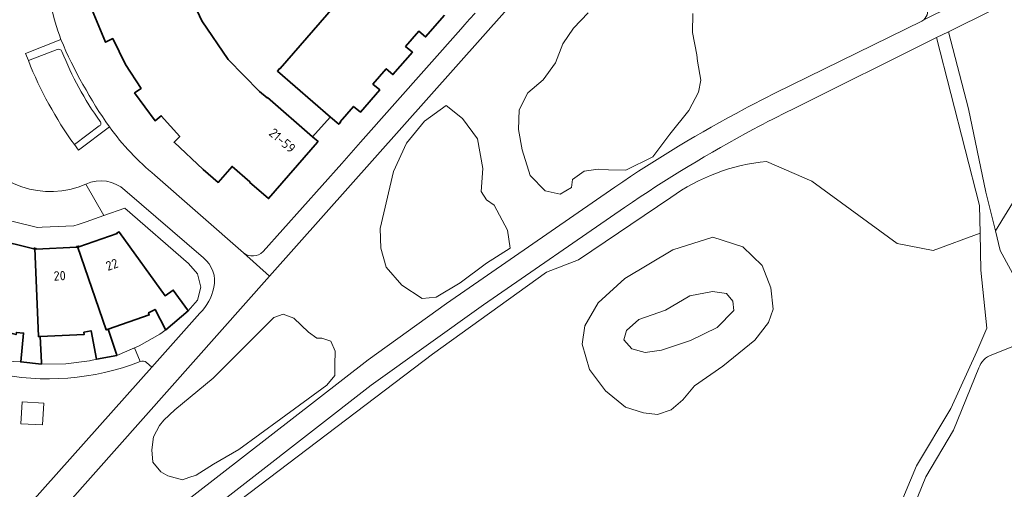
# Model space of a CAD drawing. Extents: x 152761 to 155748, y 459947 to 462743.
# Tile 104 of 256: x 154471 to 154614, y 460879 to 460947. Entities that reach past the tile are written whole.
import ezdxf
from ezdxf.enums import TextEntityAlignment as Align

# ---------------------------------------------------------------- set-up
doc = ezdxf.new("R2010")
doc.units = 0
doc.header["$LTSCALE"] = 0.75
for name, color, linetype, lineweight in [('B-RO-GR-BEPLANTING_CULTUUR_BOSPLANTSOEN-GV', 251, 'CONTINUOUS', 18), ('B-RO-GR-BOS_NAALD-GV', 251, 'CONTINUOUS', 13), ('B-RO-IE-TERREINAFSCHEIDING_KUNSTMATIG_HEKWERK-G', 251, 'IE-TERREINAFSCHEIDING-KUNSTMATIG', 18), ('B-RO-IE-TERREINAFSCHEIDING_KUNSTMATIG_MUUR-G', 251, 'IE-TERREINAFSCHEIDING-KUNSTMATIG-DICHT', 18), ('B-RO-OG-BEBOUWING-GV', 6, 'CONTINUOUS', 35), ('B-RO-OG-BEBOUWING-T18', 1, 'CONTINUOUS', 18), ('B-RO-OG-TERREIN_CULTUURSCHEIDING-GV', 251, 'CONTINUOUS', 18), ('B-RO-OG-WATER-GV', 251, 'CONTINUOUS', 18), ('B-RO-VH-VERHARDING_BETONSTRAATSTEEN-GV', 251, 'CONTINUOUS', 18), ('B-RO-VH-VERHARDING_FUNDERING_ZAND-GV', 251, 'CONTINUOUS', 18), ('B-RO-VH-VERHARDING_TEGEL-GV', 251, 'CONTINUOUS', 18)]:
    doc.layers.add(name, color=color, linetype=linetype, lineweight=lineweight)
doc.styles.add('NLCS-ISO-M200-T18', font='NLCS-ISO.ttf', dxfattribs={"height": 0.36})
doc.linetypes.add('IE-TERREINAFSCHEIDING-KUNSTMATIG', pattern='A,4,[82,NLCS.SHX,S=0.75,R=90,X=0,Y=0],4,-2', length=10)
doc.linetypes.add('IE-TERREINAFSCHEIDING-KUNSTMATIG-DICHT', pattern='A,8,-1,[82,NLCS.SHX,S=0.75,R=90,X=0,Y=0],-1', length=10)

msp = doc.modelspace()

# ---------------------------------------------------------------- linework, layer by layer
at = {"layer": 'B-RO-GR-BEPLANTING_CULTUUR_BOSPLANTSOEN-GV', "flags": 128}
msp.add_lwpolyline([(154553.427, 460948.094), (154551.31, 460945.872), (154549.775, 460943.596), (154548.677, 460940.817), (154546.924, 460938.375), (154544.693, 460936.517), (154543.419, 460934.022), (154543.313, 460931.208), (154543.844, 460928.236), (154545.012, 460924.519), (154547.19, 460922.29), (154549.367, 460921.812), (154551.013, 460922.768), (154551.173, 460923.936), (154552.819, 460925.157), (154554.89, 460925.422), (154556.377, 460925.369), (154558.889, 460925.317), (154562.766, 460927.228), (154565.262, 460930.52), (154567.971, 460933.917), (154569.404, 460936.572), (154569.723, 460938.324), (154569.245, 460941.084), (154569.15, 460942.009), (154568.515, 460945.237), (154568.568, 460947.989)], dxfattribs=at)
for points in [[(154532.872, 460934.663), (154529.736, 460932.416), (154527.123, 460929.229), (154525.241, 460925.102), (154523.307, 460916.847), (154523.412, 460914.026), (154524.196, 460911.257), (154526.443, 460908.645), (154529.37, 460906.711), (154531.409, 460906.92), (154534.911, 460909.01), (154538.726, 460911.831), (154542.123, 460914.026), (154541.758, 460916.638), (154539.824, 460920.243), (154538.726, 460921.027), (154537.942, 460922.228), (154538.151, 460925.52), (154537.419, 460929.856), (154535.224, 460932.782)], [(154580.182, 460905.161), (154579.876, 460908.254), (154578.61, 460911.509), (154575.788, 460914.211), (154571.482, 460915.582), (154565.662, 460913.763), (154558.749, 460909.619), (154554.851, 460906.08), (154552.937, 460902.777), (154552.572, 460900.125), (154553.603, 460896.433), (154555.919, 460893.346), (154558.803, 460891.004), (154561.449, 460890.191), (154563.472, 460889.945), (154565.436, 460890.615), (154567.1, 460892.051), (154568.83, 460894.077), (154572.921, 460896.936), (154577.564, 460900.706), (154579.518, 460903.27)], [(154558.601, 460900.732), (154558.962, 460902.081), (154560.769, 460903.708), (154564.622, 460905.038), (154568.154, 460907.132), (154571.401, 460907.723), (154573.442, 460907.427), (154574.362, 460906.341), (154574.492, 460904.965), (154572.08, 460902.514), (154568.224, 460900.664), (154564.038, 460899.234), (154561.675, 460898.923), (154559.719, 460899.445)], [(154494.69, 460880.488), (154495.634, 460880.822), (154496.668, 460881.155), (154499.203, 460882.755), (154502.838, 460884.856), (154508.941, 460889.29), (154515.583, 460894.2), (154516.751, 460895.6), (154516.751, 460897.134), (154516.784, 460899.101), (154516.184, 460900.568), (154514.883, 460901.001), (154514.149, 460901.001), (154512.915, 460901.834), (154510.814, 460903.868), (154509.28, 460904.468), (154507.936, 460903.966), (154499.126, 460895.19), (154493.589, 460890.623), (154491.988, 460889.089), (154491.355, 460888.356), (154490.488, 460886.722), (154490.254, 460884.822), (154490.421, 460883.055), (154491.588, 460881.621), (154492.589, 460881.054)]]:
    msp.add_lwpolyline(points, close=True, dxfattribs=at)
at = {"layer": 'B-RO-GR-BOS_NAALD-GV', "flags": 128}
for points in [[(154650.467, 460967.682), (154643.766, 460964.348), (154639.092, 460955.62), (154624.963, 460937.003), (154612.363, 460916.501), (154613.064, 460913.663), (154616.052, 460908.154), (154621.814, 460900.066), (154627.099, 460890.462), (154639, 460862.636), (154640.624, 460854.458)], [(154596.101, 460870.964), (154600.939, 460882.521), (154605.898, 460890.802), (154609.657, 460899.028), (154611.142, 460902.426), (154610.276, 460910.814), (154610.14, 460916.183), (154603.34, 460913.678), (154598.146, 460914.692), (154585.815, 460923.693), (154579.244, 460926.556)], [(154565.385, 460921.36), (154552.004, 460912.338), (154547.404, 460910.532), (154530.909, 460898.657), (154476.531, 460857.403)], [(154614.893, 460899.754), (154611.847, 460898.585)], [(154609.968, 460896.669), (154606.285, 460887.642), (154602.278, 460880.901), (154597.989, 460870.361), (154594.109, 460857.784), (154578.593, 460840.999), (154562.471, 460824.717), (154552.339, 460817.933), (154546.924, 460814.695), (154538.818, 460811.782), (154533.031, 460808.467), (154514.31, 460803.658), (154501.974, 460801.538), (154491.993, 460801.726), (154489.168, 460801.821), (154483.741, 460800.959), (154478.235, 460797.4)]]:
    msp.add_lwpolyline(points, dxfattribs=at)
at = {"layer": 'B-RO-GR-BOS_NAALD-GV'}
for points in [[(154579.244, 460926.556, 0.1323185), (154565.385, 460921.36)], [(154611.847, 460898.585, 0.2184477), (154609.968, 460896.669)]]:
    msp.add_lwpolyline(points, format="xyb", dxfattribs=at)
at = {"layer": 'B-RO-GR-BOS_NAALD-GV', "flags": 128}
msp.add_lwpolyline([(154580.182, 460905.161), (154579.518, 460903.27), (154577.564, 460900.706), (154572.921, 460896.936), (154568.83, 460894.077), (154567.1, 460892.051), (154565.436, 460890.615), (154563.472, 460889.945), (154561.449, 460890.191), (154558.803, 460891.004), (154555.919, 460893.346), (154553.603, 460896.433), (154552.572, 460900.125), (154552.937, 460902.777), (154554.851, 460906.08), (154558.749, 460909.619), (154565.662, 460913.763), (154571.482, 460915.582), (154575.788, 460914.211), (154578.61, 460911.509), (154579.876, 460908.254)], close=True, dxfattribs=at)
at = {"layer": 'B-RO-IE-TERREINAFSCHEIDING_KUNSTMATIG_HEKWERK-G', "flags": 128}
msp.add_lwpolyline([(154513.518, 460930.143), (154516.097, 460932.969)], dxfattribs=at)
at = {"layer": 'B-RO-IE-TERREINAFSCHEIDING_KUNSTMATIG_MUUR-G', "flags": 128}
for points in [[(154495.53, 460904.941), (154496.852, 460906.469), (154497.364, 460908.359), (154496.888, 460910.303), (154495.591, 460911.767), (154486.376, 460919.821), (154483.316, 460918.752)], [(154480.741, 460917.836), (154483.316, 460918.752)], [(154474.381, 460917.027), (154473.704, 460917.016), (154470.368, 460917.799)], [(154479.622, 460917.437), (154478.962, 460917.237), (154475.559, 460917.091)], [(154485.211, 460898.493), (154488.439, 460899.856), (154491.436, 460901.559)], [(154481.233, 460897.702), (154477.794, 460897.289), (154474.285, 460897.24)]]:
    msp.add_lwpolyline(points, dxfattribs=at)
at = {"layer": 'B-RO-OG-BEBOUWING-GV', "flags": 128}
for points in [[(154522.362, 460955.6), (154508.841, 460940.001), (154508.791, 460940.041), (154508.44, 460939.637), (154516.108, 460932.981), (154517.305, 460931.942), (154517.365, 460932.008), (154517.592, 460932.262), (154517.542, 460932.306), (154519.472, 460934.524), (154520.447, 460933.679), (154523.246, 460936.909), (154522.272, 460937.754), (154524.191, 460939.978), (154525.165, 460939.133), (154527.972, 460942.367), (154526.993, 460943.212), (154528.919, 460945.437), (154529.894, 460944.592), (154532.625, 460947.731)], [(154481.62, 460948.45), (154483.567, 460943.817), (154484.605, 460944.341), (154486.431, 460940.614), (154488.717, 460937.137), (154487.761, 460936.494), (154490.728, 460932.444), (154491.635, 460933.171), (154494.297, 460930.15), (154493.472, 460929.348), (154497.699, 460925.401), (154499.869, 460923.518), (154501.889, 460925.846), (154504.451, 460923.624), (154504.401, 460923.572), (154507.158, 460921.179), (154514.234, 460929.352), (154514.322, 460929.454), (154513.522, 460930.147), (154506.991, 460935.805), (154506.944, 460935.757), (154505.833, 460936.695), (154501.306, 460941.335), (154497.502, 460946.894), (154494.661, 460953.021)]]:
    msp.add_lwpolyline(points, dxfattribs=at)
for points in [[(154464.451, 460903.033), (154470.601, 460901.492), (154470.67, 460901.812), (154471.709, 460901.71), (154471.291, 460897.552), (154474.285, 460897.24), (154474.297, 460897.338), (154474.291, 460897.459), (154474.107, 460901.23), (154473.843, 460901.219), (154473.346, 460913.991), (154473.196, 460914.007), (154473.173, 460913.899), (154467.468, 460915.331), (154467.503, 460915.428), (154467.356, 460915.485), (154464.209, 460903.094)], [(154495.53, 460904.941), (154495.466, 460905.024), (154495.423, 460905.084), (154493.36, 460907.952), (154492.181, 460907.125), (154485.581, 460916.258), (154485.54, 460916.351), (154485.234, 460916.242), (154485.266, 460916.136), (154479.705, 460914.197), (154479.682, 460914.303), (154479.524, 460914.273), (154483.658, 460902.17), (154483.918, 460902.261), (154489.899, 460904.348), (154489.791, 460904.656), (154490.722, 460905.145), (154492.232, 460902.258), (154492.294, 460902.174)], [(154483.918, 460902.261), (154483.658, 460902.17), (154479.524, 460914.273), (154479.371, 460914.244), (154479.369, 460914.132), (154473.504, 460913.871), (154473.513, 460913.974), (154473.346, 460913.991), (154473.843, 460901.219), (154474.107, 460901.23), (154480.447, 460901.505), (154480.441, 460901.84), (154481.464, 460902.044), (154482.267, 460897.932), (154485.211, 460898.493), (154485.191, 460898.591), (154485.16, 460898.681)]]:
    msp.add_lwpolyline(points, close=True, dxfattribs=at)
at = {"layer": 'B-RO-OG-TERREIN_CULTUURSCHEIDING-GV', "flags": 128}
for points in [[(154581.44, 460978.082), (154581.166, 460977.946), (154579.898, 460977.318), (154577.193, 460976.748), (154574.092, 460976.624), (154571.066, 460977.02), (154567.998, 460977.726), (154567.681, 460977.798), (154549.494, 460957.417), (154507.289, 460909.946)], [(154568.568, 460947.989), (154568.515, 460945.237), (154569.15, 460942.009), (154569.245, 460941.084), (154569.723, 460938.324), (154569.404, 460936.572), (154567.971, 460933.917), (154565.262, 460930.52), (154562.766, 460927.228), (154558.889, 460925.317), (154556.377, 460925.369), (154554.89, 460925.422), (154552.819, 460925.157), (154551.173, 460923.936), (154551.013, 460922.768), (154549.367, 460921.812), (154547.19, 460922.29), (154545.012, 460924.519), (154543.844, 460928.236), (154543.313, 460931.208), (154543.419, 460934.022), (154544.693, 460936.517), (154546.924, 460938.375), (154548.677, 460940.817), (154549.775, 460943.596), (154551.31, 460945.872), (154553.427, 460948.094)], [(154580.538, 460936.474), (154601.704, 460946.886)], [(154579.244, 460926.556), (154585.815, 460923.693), (154598.146, 460914.692), (154603.34, 460913.678), (154610.14, 460916.183), (154610.039, 460920.204), (154603.844, 460944.488), (154582.925, 460934.082)], [(154478.434, 460864.379), (154521.589, 460897.869), (154532.934, 460906.013), (154557.289, 460922.848)], [(154558.683, 460919.889), (154538.251, 460905.82), (154522.015, 460894.171), (154478.698, 460860.437), (154475.381, 460857.878), (154476.531, 460857.403), (154530.909, 460898.657), (154547.404, 460910.532), (154552.004, 460912.338), (154565.385, 460921.36)], [(154507.289, 460909.946), (154474.536, 460873.037)], [(154472.857, 460877.224), (154490.271, 460896.801), (154489.508, 460897.472)]]:
    msp.add_lwpolyline(points, dxfattribs=at)
for points in [[(154605.554, 460945.339), (154608.489, 460934.172), (154610.982, 460922.092), (154612.363, 460916.501), (154624.963, 460937.003), (154639.092, 460955.62), (154643.766, 460964.348)], [(154532.872, 460934.663), (154535.224, 460932.782), (154537.419, 460929.856), (154538.151, 460925.52), (154537.942, 460922.228), (154538.726, 460921.027), (154539.824, 460920.243), (154541.758, 460916.638), (154542.123, 460914.026), (154538.726, 460911.831), (154534.911, 460909.01), (154531.409, 460906.92), (154529.37, 460906.711), (154526.443, 460908.645), (154524.196, 460911.257), (154523.412, 460914.026), (154523.307, 460916.847), (154525.241, 460925.102), (154527.123, 460929.229), (154529.736, 460932.416)], [(154494.69, 460880.488), (154492.589, 460881.054), (154491.588, 460881.621), (154490.421, 460883.055), (154490.254, 460884.822), (154490.488, 460886.722), (154491.355, 460888.356), (154491.988, 460889.089), (154493.589, 460890.623), (154499.126, 460895.19), (154507.936, 460903.966), (154509.28, 460904.468), (154510.814, 460903.868), (154512.915, 460901.834), (154514.149, 460901.001), (154514.883, 460901.001), (154516.184, 460900.568), (154516.784, 460899.101), (154516.751, 460897.134), (154516.751, 460895.6), (154515.583, 460894.2), (154508.941, 460889.29), (154502.838, 460884.856), (154499.203, 460882.755), (154496.668, 460881.155), (154495.634, 460880.822)], [(154474.458, 460888.419), (154474.642, 460891.584), (154471.477, 460891.767), (154471.294, 460888.603)], [(154474.458, 460888.419), (154471.294, 460888.603), (154471.477, 460891.767), (154474.642, 460891.584)]]:
    msp.add_lwpolyline(points, close=True, dxfattribs=at)
at = {"layer": 'B-RO-OG-TERREIN_CULTUURSCHEIDING-GV'}
for points in [[(154602.004, 460947.082, 0.3933137), (154602.262, 460949.106)], [(154601.704, 460946.886, 0.0603663), (154602.004, 460947.082)], [(154576.042, 460934.171, -0.0065535), (154580.538, 460936.474)], [(154557.289, 460922.848, -0.0283245), (154576.042, 460934.171)], [(154582.925, 460934.082, 0.0080265), (154577.373, 460931.235)], [(154577.373, 460931.235, 0.0279558), (154558.683, 460919.889)], [(154565.385, 460921.36, -0.1323185), (154579.244, 460926.556)], [(154488.593, 460897.601, -0.1489254), (154467.401, 460895.965)], [(154489.508, 460897.472, 0.2525245), (154488.593, 460897.601)]]:
    msp.add_lwpolyline(points, format="xyb", dxfattribs=at)
at = {"layer": 'B-RO-OG-WATER-GV', "flags": 128}
msp.add_lwpolyline([(154558.601, 460900.732), (154559.719, 460899.445), (154561.675, 460898.923), (154564.038, 460899.234), (154568.224, 460900.664), (154572.08, 460902.514), (154574.492, 460904.965), (154574.362, 460906.341), (154573.442, 460907.427), (154571.401, 460907.723), (154568.154, 460907.132), (154564.622, 460905.038), (154560.769, 460903.708), (154558.962, 460902.081)], close=True, dxfattribs=at)
at = {"layer": 'B-RO-VH-VERHARDING_BETONSTRAATSTEEN-GV'}
for points in [[(154477.093, 460944.201, -0.0543028), (154474.679, 460954.55)], [(154484.123, 460931.557, -0.0506224), (154477.093, 460944.201)], [(154477.237, 460942.492, 0.3903349), (154476.553, 460942.779)], [(154476.553, 460942.779, -0.3903349), (154477.237, 460942.492)], [(154482.771, 460932.358, -0.0610045), (154477.237, 460942.492)], [(154477.237, 460942.492, 0.0610045), (154482.771, 460932.358)], [(154472.392, 460941.154, 0.0637022), (154479.066, 460929.005)], [(154479.066, 460929.005, -0.0637022), (154472.392, 460941.154)], [(154482.646, 460931.698, 0.5620478), (154482.771, 460932.358)], [(154482.771, 460932.358, -0.5620478), (154482.646, 460931.698)], [(154490.716, 460924.576, -0.063208), (154484.123, 460931.557)], [(154464.351, 460928.952, 0.3928524), (154480.731, 460923.275)], [(154480.731, 460923.275, -0.3928524), (154464.351, 460928.952)], [(154486.374, 460922.389, 0.3033902), (154480.731, 460923.275)], [(154480.731, 460923.275, -0.3033902), (154486.374, 460922.389)], [(154499.242, 460908.322, 0.2885378), (154497.733, 460912.596)], [(154497.733, 460912.596, -0.2885378), (154499.242, 460908.322)], [(154497.212, 460904.613, 0.1510411), (154499.242, 460908.322)], [(154499.242, 460908.322, -0.1510411), (154497.212, 460904.613)], [(154467.401, 460895.965, 0.1489254), (154488.593, 460897.601)], [(154488.593, 460897.601, -0.2525245), (154489.508, 460897.472)]]:
    msp.add_lwpolyline(points, format="xyb", dxfattribs=at)
at = {"layer": 'B-RO-VH-VERHARDING_BETONSTRAATSTEEN-GV', "flags": 128}
for points in [[(154472.392, 460941.154), (154471.958, 460942.177), (154477.093, 460944.201)], [(154477.093, 460944.201), (154471.958, 460942.177), (154472.392, 460941.154), (154476.553, 460942.779)], [(154476.553, 460942.779), (154472.392, 460941.154)], [(154479.066, 460929.005), (154482.646, 460931.698)], [(154482.646, 460931.698), (154479.066, 460929.005), (154479.633, 460928.2), (154484.123, 460931.557)], [(154484.123, 460931.557), (154479.633, 460928.2), (154479.066, 460929.005)], [(154458.894, 460927.981), (154460.421, 460924.877), (154460.87, 460924.378), (154461.649, 460923.519), (154463.978, 460920.999), (154464.603, 460920.646), (154465.588, 460920.055), (154468.58, 460918.355), (154469.208, 460918.12), (154470.368, 460917.799), (154473.704, 460917.016), (154474.381, 460917.027), (154475.559, 460917.091), (154478.962, 460917.237), (154479.622, 460917.437), (154480.741, 460917.836), (154483.316, 460918.752), (154480.731, 460923.275)], [(154474.536, 460873.037), (154507.289, 460909.946), (154503.542, 460913.322), (154490.716, 460924.576)], [(154480.731, 460923.275), (154483.316, 460918.752), (154486.376, 460919.821), (154495.591, 460911.767), (154496.888, 460910.303), (154497.364, 460908.359), (154496.852, 460906.469), (154495.53, 460904.941), (154492.294, 460902.174), (154491.434, 460901.561), (154488.439, 460899.856), (154487.759, 460899.569)], [(154497.733, 460912.596), (154486.374, 460922.389)], [(154486.374, 460922.389), (154497.733, 460912.596)], [(154497.212, 460904.613), (154490.271, 460896.801), (154472.857, 460877.224)], [(154489.508, 460897.472), (154490.271, 460896.801), (154497.212, 460904.613)], [(154488.593, 460897.601), (154487.759, 460899.569), (154485.211, 460898.493), (154482.267, 460897.932), (154481.233, 460897.704), (154477.794, 460897.289), (154474.285, 460897.24), (154471.291, 460897.552), (154470.234, 460897.615), (154466.829, 460898.21), (154463.451, 460899.172), (154460.682, 460900.32)], [(154487.759, 460899.569), (154488.593, 460897.601)]]:
    msp.add_lwpolyline(points, dxfattribs=at)
at = {"layer": 'B-RO-VH-VERHARDING_FUNDERING_ZAND-GV', "flags": 128}
for points in [[(154639, 460862.636), (154627.099, 460890.462), (154621.814, 460900.066), (154616.052, 460908.154), (154613.064, 460913.663), (154612.363, 460916.501), (154610.982, 460922.092), (154608.489, 460934.172), (154605.554, 460945.339), (154603.844, 460944.488), (154610.039, 460920.204), (154610.14, 460916.183), (154610.276, 460910.814), (154611.142, 460902.426), (154609.657, 460899.028), (154605.898, 460890.802), (154600.939, 460882.521), (154596.101, 460870.964)], [(154611.847, 460898.585), (154614.893, 460899.754)], [(154478.235, 460797.4), (154483.741, 460800.959), (154489.168, 460801.821), (154491.993, 460801.726), (154501.974, 460801.538), (154514.31, 460803.658), (154533.031, 460808.467), (154538.818, 460811.782), (154546.924, 460814.695), (154552.339, 460817.933), (154562.471, 460824.717), (154578.593, 460840.999), (154594.109, 460857.784), (154597.989, 460870.361), (154602.278, 460880.901), (154606.285, 460887.642), (154609.968, 460896.669)]]:
    msp.add_lwpolyline(points, dxfattribs=at)
at = {"layer": 'B-RO-VH-VERHARDING_FUNDERING_ZAND-GV'}
msp.add_lwpolyline([(154609.968, 460896.669, -0.2184477), (154611.847, 460898.585)], format="xyb", dxfattribs=at)
at = {"layer": 'B-RO-VH-VERHARDING_TEGEL-GV', "flags": 128}
for points in [[(154582.925, 460934.082), (154603.844, 460944.488), (154605.554, 460945.339), (154643.766, 460964.348), (154650.467, 460967.682)], [(154503.542, 460913.322), (154507.289, 460909.946), (154549.494, 460957.417), (154546.478, 460960.125)], [(154537.05, 460948.02), (154536.236, 460947.136), (154535.583, 460946.384), (154534.994, 460945.711), (154520.455, 460929.341), (154517.772, 460926.275), (154506.357, 460913.51)], [(154606.001, 460949.021), (154602.004, 460947.082)], [(154602.004, 460947.082), (154606.001, 460949.021)], [(154601.704, 460946.886), (154580.538, 460936.474)], [(154557.289, 460922.848), (154532.934, 460906.013), (154521.589, 460897.869), (154478.434, 460864.379)], [(154475.637, 460864.531), (154478.698, 460860.437), (154522.015, 460894.171), (154538.251, 460905.82), (154558.683, 460919.889)]]:
    msp.add_lwpolyline(points, dxfattribs=at)
at = {"layer": 'B-RO-VH-VERHARDING_TEGEL-GV'}
for points in [[(154602.262, 460949.106, -0.3933137), (154602.004, 460947.082)], [(154602.004, 460947.082, -0.0603663), (154601.704, 460946.886)], [(154580.538, 460936.474, 0.0065535), (154576.042, 460934.171)], [(154576.042, 460934.171, 0.0283245), (154557.289, 460922.848)], [(154577.373, 460931.235, -0.0080265), (154582.925, 460934.082)], [(154558.683, 460919.889, -0.0279558), (154577.373, 460931.235)], [(154506.357, 460913.51, -0.3765591), (154503.542, 460913.322)]]:
    msp.add_lwpolyline(points, format="xyb", dxfattribs=at)

# ---------------------------------------------------------------- texts
at = {"layer": 'B-RO-OG-BEBOUWING-T18', "style": 'NLCS-ISO-M200-T18'}
for s, rotation, p in [('21-59', 319.1, (154509.153, 460929.594)), ('22', 19.2, (154484.489, 460911.629)), ('20', 2.5, (154476.921, 460910.019))]:
    msp.add_text(s, height=1.35, rotation=rotation, dxfattribs=at).set_placement(p, align=Align.MIDDLE)

doc.saveas('drawing.dxf')
